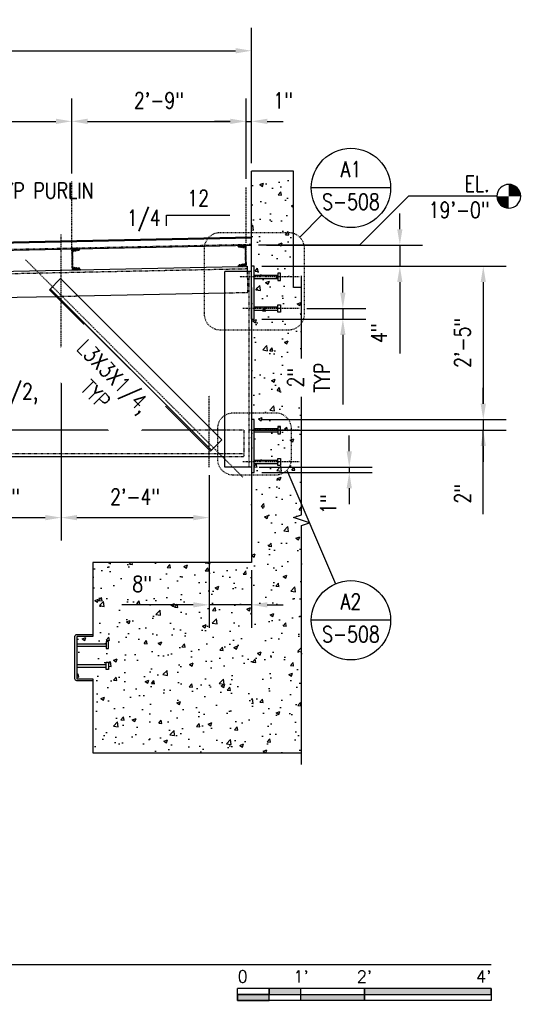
# Model space of a CAD drawing. Header units: inches. Extents: x 514 to 3028, y 69 to 495.
# Tile 5 of 25: x 995 to 1092, y 72 to 258. Entities that reach past the tile are written whole.
import ezdxf
from ezdxf import colors
from ezdxf.entities.mleader import LeaderData, LeaderLine
from ezdxf.enums import TextEntityAlignment as Align
from ezdxf.math import Vec2, Vec3

# ---------------------------------------------------------------- set-up
doc = ezdxf.new("R2010")
doc.units = ezdxf.units.IN
doc.header["$MEASUREMENT"] = 0
for name, pattern in [('014200-907 MS2 Medium Dash', [0.109898, 0.068898, -0.041]), ('Dash', [0.25, 0.125, -0.125]), ('Dash - 1_16_', [0.1875, 0.125, -0.0625]), ('Hidden 3_32_', [0.140625, 0.09375, -0.046875])]:
    doc.linetypes.add(name, pattern=pattern)
for name, color, linetype in [('A-FLOR', 192, 'Continuous'), ('A-WALL-PATT', 8, 'Continuous'), ('G-ANNO-REFR', 2, 'Continuous'), ('S-ANNO-DIMS', 1, 'Continuous'), ('S-ANNO-NOTE', 2, 'Continuous'), ('S-ANNO-SYMB', 2, 'Continuous'), ('S-ANNO-TEXT', 2, 'Continuous'), ('S-BEAM', 10, 'Continuous'), ('S-BEAM-HDLN', 1, 'Dash'), ('S-COLS', 2, 'Continuous'), ('S-DETL', 90, 'Continuous'), ('S-DETL-MEDM', 3, 'Continuous'), ('S-DETL-PATT', 8, 'Continuous'), ('S-DETL-THIN', 1, 'Continuous')]:
    doc.layers.add(name, color=color, linetype=linetype)
doc.layers.add('A-FLOR-OVHD', color=9, linetype='014200-907 MS2 Medium Dash', true_color=0x808080)
doc.styles.add('AEC_COMN_TITLE', font='romans.shx', dxfattribs={"width": 0.8, "height": 0.1875})
doc.styles.add('Annotative', font='romans.shx', dxfattribs={"width": 0.8, "height": 0.125})
doc.styles.add('Arial', font='romans.shx', dxfattribs={"width": 0.8})
doc.styles.add('ROMANS', font='romans.shx', dxfattribs={"width": 0.8})
doc.styles.add('TITLES', font='swiss.ttf', dxfattribs={"width": 0.8, "height": 0.25})
doc.dimstyles.new('Annotative', dxfattribs={"dimscale": 0, "dimtxt": 0.125, "dimasz": 0.125, "dimexe": 0.18, "dimexo": 0.0625, "dimgap": 0.09, "dimtad": 1, "dimdec": 3, "dimzin": 3, "dimdsep": 46, "dimlunit": 4, "dimtxsty": 'Annotative', "dimcen": 0.09, "dimclrt": 2, "dimazin": 2, "dimtfac": 1, "dimtdec": 3, "dimtmove": 0, "dimatfit": 0, "dimfxl": 1, "dimtfill": 1, "dimfrac": 2, "dimtolj": 1, "dimtzin": 0, "dimarcsym": 0})
pattern_1 = [(50, (205.634, -12.324), (7.1726, -0.62752), [0.75, -8.25]), (355, (205.634, -12.324), (-1.387513, 7.52192), [0.6, -6.6]), (100.4514, (206.2315, -12.376), (5.78509, 6.8944), [0.6374, -7.01142]), (46.1842, (205.634, -10.324), (10.67241, -1.65519), [1.125, -12.375]), (96.6356, (206.523, -10.462), (9.34662, 9.74119), [0.9561, -10.51714]), (351.1842, (205.634, -10.324), (9.34662, 9.74119), [0.9, -9.9]), (21, (206.634, -10.824), (5.96907, -4.02619), [0.75, -8.25]), (326, (206.634, -10.824), (2.433153, 7.2515), [0.6, -6.6]), (71.4514, (207.131, -11.1595), (8.402224, 3.22531), [0.6374, -7.01142]), (37.5, (205.6338, -12.324), (0.1215986, 3.3289385), [0, -6.52, 0, -6.7, 0, -6.625]), (7.5, (205.6338, -12.324), (2.630695, 3.944117), [0, -3.82, 0, -6.37, 0, -2.525]), (327.5, (203.4038, -12.324), (5.338224, -0.225549), [0, -2.5, 0, -7.8, 0, -10.35]), (317.5, (202.404, -12.324), (5.831862, 1.00105), [0, -3.25, 0, -5.18, 0, -7.35])]
pattern_2 = [(45, (0, 0), (-0.176776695, 0.176776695), []), (45, (0, 0.125), (-0.176776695, 0.176776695), [])]

# ---------------------------------------------------------------- blocks, each defined once
blk = doc.blocks.new('051200_Column-L-Angle - L5X5X1_2-1698497-CANOPY SECTION 3')
at = {"layer": 'S-COLS'}
for p, q in [((828.21, 186), (828.21, 223)), ((833.21, 223), (828.21, 223)), ((833.21, 186), (828.21, 186))]:
    blk.add_line(p, q, dxfattribs=at)
at = {"layer": 'S-COLS', "linetype": 'Hidden 3_32_'}
blk.add_line((832.71, 223), (832.71, 186), dxfattribs=at)
blk = doc.blocks.new('051200_StructuralFraming-C-Channel - C4X5_4-1771573-CANOPY SECTION 3')
at = {"lineweight": -3}
for p, q in [((800.77, 227.33), (799.19, 227.3)), ((799.19, 227.3), (799.27, 223.3)), ((799.39, 226.83), (800.48, 227.03)), ((799.45, 223.77), (799.39, 226.83)), ((800.55, 223.62), (799.45, 223.77)), ((799.27, 223.3), (800.85, 223.33))]:
    blk.add_line(p, q, dxfattribs=at)
for centre, start, end in [((800.48, 227.32), 271.19, 1.19), ((800.56, 223.33), 1.19, 91.19)]:
    blk.add_arc(centre, 0.296, start, end, dxfattribs=at)
blk = doc.blocks.new('051200_StructuralFraming-C-Channel - C4X5_4-1771584-CANOPY SECTION 3')
at = {"lineweight": -3}
for p, q in [((832.19, 227.98), (830.61, 227.95)), ((830.9, 227.66), (830.91, 227.66)), ((830.91, 227.66), (832.01, 227.5)), ((832.01, 227.5), (832.08, 224.45)), ((832.27, 223.98), (832.19, 227.98)), ((830.69, 223.95), (832.27, 223.98)), ((832.08, 224.45), (830.98, 224.25)), ((832.27, 223.98), (832.27, 223.98))]:
    blk.add_line(p, q, dxfattribs=at)
for centre, start, end in [((830.9, 227.95), 181.19, 271.19), ((830.99, 223.95), 91.19, 181.19)]:
    blk.add_arc(centre, 0.296, start, end, dxfattribs=at)
blk = doc.blocks.new('*D153')
at = {"layer": 'Defpoints', "color": 0, "transparency": 16777216}
for p in [(977.84, 193.68), (1002.84, 193.68), (1002.84, 164.14)]:
    blk.add_point(p, dxfattribs=at)
at = {"layer": 'S-ANNO-DIMS', "color": 0, "lineweight": -2, "transparency": 16777216}
for p, q in [((977.84, 192.18), (977.84, 159.82)), ((1002.84, 192.18), (1002.84, 159.82)), ((980.84, 164.14), (999.84, 164.14))]:
    blk.add_line(p, q, dxfattribs=at)
at = {"layer": 'S-ANNO-DIMS', "color": 0, "transparency": 16777216}
for points in [[(980.84, 164.64), (980.84, 163.64), (977.84, 164.14)], [(999.84, 164.64), (999.84, 163.64), (1002.84, 164.14)]]:
    blk.add_solid(points, dxfattribs=at)
at = {"layer": 'S-ANNO-DIMS', "color": 2, "lineweight": -3, "transparency": 16777216, "insert": (990.34, 168.08), "char_height": 3, "width": 12.3279, "attachment_point": 5, "style": 'Annotative'}
blk.add_mtext('\\A1;2\'-1"', dxfattribs=at)
blk = doc.blocks.new('*D152')
at = {"layer": 'Defpoints', "color": 0, "transparency": 16777216}
for p in [(1002.84, 193.68), (1030.84, 173.68), (1030.84, 164.14)]:
    blk.add_point(p, dxfattribs=at)
at = {"layer": 'S-ANNO-DIMS', "color": 0, "lineweight": -2, "transparency": 16777216}
for p, q in [((1002.84, 192.18), (1002.84, 159.82)), ((1030.84, 172.18), (1030.84, 159.82)), ((1005.84, 164.14), (1027.84, 164.14))]:
    blk.add_line(p, q, dxfattribs=at)
at = {"layer": 'S-ANNO-DIMS', "color": 0, "transparency": 16777216}
for points in [[(1005.84, 164.64), (1005.84, 163.64), (1002.84, 164.14)], [(1027.84, 164.64), (1027.84, 163.64), (1030.84, 164.14)]]:
    blk.add_solid(points, dxfattribs=at)
at = {"layer": 'S-ANNO-DIMS', "color": 2, "lineweight": -3, "transparency": 16777216, "insert": (1016.84, 168.08), "char_height": 3, "width": 12.3279, "attachment_point": 5, "style": 'Annotative'}
blk.add_mtext('\\A1;2\'-4"', dxfattribs=at)
blk = doc.blocks.new('*D151')
at = {"layer": 'Defpoints', "color": 0, "transparency": 16777216}
for p in [(1030.84, 173.68), (1038.84, 155.68), (1038.84, 147.65)]:
    blk.add_point(p, dxfattribs=at)
at = {"layer": 'S-ANNO-DIMS', "color": 0, "lineweight": -2, "transparency": 16777216}
for p, q in [((1030.84, 172.18), (1030.84, 143.33)), ((1038.84, 154.18), (1038.84, 143.33)), ((1027.84, 147.65), (1014.35, 147.65)), ((1038.84, 147.65), (1030.84, 147.65)), ((1041.84, 147.65), (1044.84, 147.65))]:
    blk.add_line(p, q, dxfattribs=at)
at = {"layer": 'S-ANNO-DIMS', "color": 0, "transparency": 16777216}
for points in [[(1027.84, 148.15), (1027.84, 147.15), (1030.84, 147.65)], [(1041.84, 148.15), (1041.84, 147.15), (1038.84, 147.65)]]:
    blk.add_solid(points, dxfattribs=at)
at = {"layer": 'S-ANNO-DIMS', "color": 2, "lineweight": -3, "transparency": 16777216, "insert": (1018.17, 151.6), "char_height": 3, "width": 4.6598, "attachment_point": 5, "style": 'Annotative', "bg_fill": 3, "box_fill_scale": 1.25, "bg_fill_color": 256, "bg_fill_true_color": 13158600, "bg_fill_transparency": 0}
blk.add_mtext('\\A1;8"', dxfattribs=at)
blk = doc.blocks.new('*D148')
at = {"layer": 'Defpoints', "color": 0, "transparency": 16777216}
for p in [(1004.84, 239.07), (970.84, 227.72), (1004.84, 227.72)]:
    blk.add_point(p, dxfattribs=at)
at = {"layer": 'S-ANNO-DIMS', "color": 0, "lineweight": -2, "transparency": 16777216}
for p, q in [((970.84, 229.22), (970.84, 243.39)), ((1004.84, 229.22), (1004.84, 243.39)), ((973.84, 239.07), (1001.84, 239.07))]:
    blk.add_line(p, q, dxfattribs=at)
at = {"layer": 'S-ANNO-DIMS', "color": 0, "transparency": 16777216}
for points in [[(973.84, 239.57), (973.84, 238.57), (970.84, 239.07)], [(1001.84, 239.57), (1001.84, 238.57), (1004.84, 239.07)]]:
    blk.add_solid(points, dxfattribs=at)
at = {"layer": 'S-ANNO-DIMS', "color": 2, "lineweight": -3, "transparency": 16777216, "insert": (987.84, 243.02), "char_height": 3, "width": 15.0412, "attachment_point": 5, "style": 'Annotative'}
blk.add_mtext('\\A1;2\'-10"', dxfattribs=at)
blk = doc.blocks.new('*D147')
at = {"layer": 'Defpoints', "color": 0, "transparency": 16777216}
for p in [(1037.84, 239.07), (1004.84, 227.72), (1037.84, 226.68)]:
    blk.add_point(p, dxfattribs=at)
at = {"layer": 'S-ANNO-DIMS', "color": 0, "lineweight": -2, "transparency": 16777216}
for p, q in [((1004.84, 229.22), (1004.84, 243.39)), ((1037.84, 228.18), (1037.84, 243.39)), ((1007.84, 239.07), (1034.84, 239.07))]:
    blk.add_line(p, q, dxfattribs=at)
at = {"layer": 'S-ANNO-DIMS', "color": 0, "transparency": 16777216}
for points in [[(1007.84, 239.57), (1007.84, 238.57), (1004.84, 239.07)], [(1034.84, 239.57), (1034.84, 238.57), (1037.84, 239.07)]]:
    blk.add_solid(points, dxfattribs=at)
at = {"layer": 'S-ANNO-DIMS', "color": 2, "lineweight": -3, "transparency": 16777216, "insert": (1021.34, 243.02), "char_height": 3, "width": 12.3279, "attachment_point": 5, "style": 'Annotative'}
blk.add_mtext('\\A1;2\'-9"', dxfattribs=at)
blk = doc.blocks.new('*D142')
at = {"layer": 'Defpoints', "color": 0, "transparency": 16777216}
for p in [(1039.34, 211.68), (1039.34, 182.68), (1082.72, 182.68)]:
    blk.add_point(p, dxfattribs=at)
at = {"layer": 'S-ANNO-DIMS', "color": 0, "lineweight": -2, "transparency": 16777216}
for p, q in [((1040.84, 211.68), (1087.04, 211.68)), ((1082.72, 208.68), (1082.72, 185.68)), ((1040.84, 182.68), (1087.04, 182.68))]:
    blk.add_line(p, q, dxfattribs=at)
at = {"layer": 'S-ANNO-DIMS', "color": 0, "transparency": 16777216}
for points in [[(1082.22, 208.68), (1083.22, 208.68), (1082.72, 211.68)], [(1082.22, 185.68), (1083.22, 185.68), (1082.72, 182.68)]]:
    blk.add_solid(points, dxfattribs=at)
at = {"layer": 'S-ANNO-DIMS', "color": 2, "lineweight": -3, "transparency": 16777216, "insert": (1078.78, 197.18), "char_height": 3, "width": 12.3279, "attachment_point": 5, "rotation": 90, "style": 'Annotative'}
blk.add_mtext('\\A1;2\'-5"', dxfattribs=at)
blk = doc.blocks.new('*D141')
at = {"layer": 'Defpoints', "color": 0, "transparency": 16777216}
for p in [(1038.84, 252.42), (1038.84, 229.68), (930.84, 214.93)]:
    blk.add_point(p, dxfattribs=at)
at = {"layer": 'S-ANNO-DIMS', "color": 0, "lineweight": -2, "transparency": 16777216}
for p, q in [((930.84, 216.43), (930.84, 256.74)), ((1038.84, 231.18), (1038.84, 256.74)), ((933.84, 252.42), (1035.84, 252.42))]:
    blk.add_line(p, q, dxfattribs=at)
at = {"layer": 'S-ANNO-DIMS', "color": 0, "transparency": 16777216}
for points in [[(933.84, 252.92), (933.84, 251.92), (930.84, 252.42)], [(1035.84, 252.92), (1035.84, 251.92), (1038.84, 252.42)]]:
    blk.add_solid(points, dxfattribs=at)
at = {"layer": 'S-ANNO-DIMS', "color": 2, "lineweight": -3, "transparency": 16777216, "insert": (984.84, 256.37), "char_height": 3, "width": 12.3279, "attachment_point": 5, "style": 'Annotative'}
blk.add_mtext('\\A1;9\'-0"', dxfattribs=at)
blk = doc.blocks.new('*D170')
at = {"layer": 'Defpoints', "color": 0, "transparency": 16777216}
for p in [(1040.18, 215.66), (1066.93, 215.66), (1039.34, 211.68)]:
    blk.add_point(p, dxfattribs=at)
at = {"layer": 'S-ANNO-DIMS', "color": 0, "lineweight": -2, "transparency": 16777216}
for p, q in [((1066.93, 218.66), (1066.93, 221.66)), ((1041.68, 215.66), (1071.25, 215.66)), ((1066.93, 215.66), (1066.93, 211.68)), ((1040.84, 211.68), (1071.25, 211.68)), ((1066.93, 208.68), (1066.93, 195.19))]:
    blk.add_line(p, q, dxfattribs=at)
at = {"layer": 'S-ANNO-DIMS', "color": 0, "transparency": 16777216}
for points in [[(1066.43, 218.66), (1067.43, 218.66), (1066.93, 215.66)], [(1066.43, 208.68), (1067.43, 208.68), (1066.93, 211.68)]]:
    blk.add_solid(points, dxfattribs=at)
at = {"layer": 'S-ANNO-DIMS', "color": 2, "lineweight": -3, "transparency": 16777216, "insert": (1062.98, 199), "char_height": 3, "attachment_point": 5, "rotation": 90, "style": 'Annotative', "bg_fill": 3, "box_fill_scale": 1.25, "bg_fill_color": 256, "bg_fill_true_color": 13158600, "bg_fill_transparency": 0}
blk.add_mtext('\\A1;4"', dxfattribs=at)
blk = doc.blocks.new('*D176')
at = {"layer": 'Defpoints', "color": 0, "transparency": 16777216}
for p in [(1038.84, 239.07), (1038.84, 229.68), (1037.84, 226.68)]:
    blk.add_point(p, dxfattribs=at)
at = {"layer": 'S-ANNO-DIMS', "color": 0, "lineweight": -2, "transparency": 16777216}
for p, q in [((1037.84, 228.18), (1037.84, 243.39)), ((1038.84, 231.18), (1038.84, 243.39)), ((1034.84, 239.07), (1031.84, 239.07)), ((1037.84, 239.07), (1038.84, 239.07)), ((1041.84, 239.07), (1044.84, 239.07))]:
    blk.add_line(p, q, dxfattribs=at)
at = {"layer": 'S-ANNO-DIMS', "color": 0, "transparency": 16777216}
for points in [[(1034.84, 239.57), (1034.84, 238.57), (1037.84, 239.07)], [(1041.84, 239.57), (1041.84, 238.57), (1038.84, 239.07)]]:
    blk.add_solid(points, dxfattribs=at)
at = {"layer": 'S-ANNO-DIMS', "color": 2, "lineweight": -3, "transparency": 16777216, "insert": (1044.84, 243.02), "char_height": 3, "attachment_point": 5, "style": 'Annotative'}
blk.add_mtext('\\A1;1"', dxfattribs=at)
blk = doc.blocks.new('Detail Callout AEC')
at = {"color": 0, "linetype": 'ByBlock', "lineweight": -3, "transparency": 16777216}
blk.add_line((0.25, 0), (-0.25, 0), dxfattribs=at)
blk.add_circle((0, 0), 0.25, dxfattribs=at)
at = {"color": 0, "linetype": 'ByBlock', "lineweight": -3, "transparency": 16777216, "style": 'AEC_COMN_TITLE'}
for tag, p in [('VIEWNUMBER', (0, 0.0508)), ('SHEETNUMBER', (0, -0.1263))]:
    blk.add_attdef(tag, text='', height=0.0938, dxfattribs=at).set_placement(p, align=Align.CENTER)
blk = doc.blocks.new('*U156')
for points in [[(-1.75, -0.2344), (-1.5, -0.2344), (-1.5, -0.1875), (-1.75, -0.1875)], [(-1, -0.2344), (0, -0.2344), (0, -0.1875), (-1, -0.1875)], [(-2, -0.2812), (-1.75, -0.2812), (-1.75, -0.2344), (-2, -0.2344)], [(-1.5, -0.2344), (-1, -0.2344), (-1, -0.2812), (-1.5, -0.2812)]]:
    blk.add_hatch(color=256).paths.add_polyline_path(points)
for p, q in [((0, -0.1875), (-2, -0.1875)), ((-2, -0.2812), (-2, -0.1875)), ((-1.75, -0.2812), (-1.75, -0.1875)), ((-1.5, -0.2812), (-1.5, -0.1875)), ((-1, -0.2812), (-1, -0.1885)), ((0, -0.1875), (0, -0.2812)), ((-2, -0.2344), (0, -0.2344)), ((0, -0.2812), (-2, -0.2812))]:
    blk.add_line(p, q)
at = {"flags": 128}
for points in [[(-1.75, -0.2344), (-1.5, -0.2344), (-1.5, -0.1875), (-1.75, -0.1875), (-1.75, -0.2344)], [(-1, -0.2344), (0, -0.2344), (0, -0.1875), (-1, -0.1875), (-1, -0.2344)], [(-2, -0.2812), (-1.75, -0.2812), (-1.75, -0.2344), (-2, -0.2344), (-2, -0.2812)], [(-1.5, -0.2344), (-1, -0.2344), (-1, -0.2812), (-1.5, -0.2812), (-1.5, -0.2344)]]:
    blk.add_lwpolyline(points, close=True, dxfattribs=at)
at = {"style": 'Arial'}
blk.add_text('0', height=0.0937, dxfattribs=at).set_placement((-2, -0.0937), align=Align.MIDDLE_LEFT)
for s, p in [("1'", (-1.5, -0.0937)), ("2'", (-1, -0.0937))]:
    blk.add_text(s, height=0.09375, dxfattribs=at).set_placement(p, align=Align.MIDDLE_CENTER)
blk.add_text("4'", height=0.09375, dxfattribs=at).set_placement((0, -0.0937), align=Align.MIDDLE_RIGHT)
blk = doc.blocks.new('*D185')
at = {"layer": 'Defpoints', "color": 0, "transparency": 16777216}
for p in [(1039.34, 182.68), (1037.43, 180.66), (1082.72, 180.66)]:
    blk.add_point(p, dxfattribs=at)
at = {"layer": 'S-ANNO-DIMS', "color": 0, "lineweight": -2, "transparency": 16777216}
for p, q in [((1082.72, 185.68), (1082.72, 188.68)), ((1040.84, 182.68), (1087.04, 182.68)), ((1082.72, 182.68), (1082.72, 180.66)), ((1082.72, 182.68), (1082.72, 180.66)), ((1038.93, 180.66), (1087.04, 180.66)), ((1082.72, 164.82), (1082.72, 180.66)), ((1082.72, 177.66), (1082.72, 174.66))]:
    blk.add_line(p, q, dxfattribs=at)
at = {"layer": 'S-ANNO-DIMS', "color": 0, "transparency": 16777216}
for points in [[(1082.22, 185.68), (1083.22, 185.68), (1082.72, 182.68)], [(1082.22, 177.66), (1083.22, 177.66), (1082.72, 180.66)]]:
    blk.add_solid(points, dxfattribs=at)
at = {"layer": 'S-ANNO-DIMS', "color": 2, "transparency": 16777216, "insert": (1078.78, 168.64), "char_height": 3, "attachment_point": 5, "rotation": 90, "style": 'Annotative'}
blk.add_mtext('\\A1;2"', dxfattribs=at)
blk = doc.blocks.new('*D186')
at = {"layer": 'Defpoints', "color": 0, "transparency": 16777216}
for p in [(1038.84, 173.68), (1039.34, 172.68), (1057.36, 172.68)]:
    blk.add_point(p, dxfattribs=at)
at = {"layer": 'S-ANNO-DIMS', "color": 0, "lineweight": -2, "transparency": 16777216}
for p, q in [((1057.36, 176.68), (1057.36, 179.68)), ((1040.34, 173.68), (1061.68, 173.68)), ((1057.36, 173.68), (1057.36, 172.68)), ((1040.84, 172.68), (1061.68, 172.68)), ((1057.36, 169.68), (1057.36, 166.68))]:
    blk.add_line(p, q, dxfattribs=at)
at = {"layer": 'S-ANNO-DIMS', "color": 0, "transparency": 16777216}
for points in [[(1056.86, 176.68), (1057.86, 176.68), (1057.36, 173.68)], [(1056.86, 169.68), (1057.86, 169.68), (1057.36, 172.68)]]:
    blk.add_solid(points, dxfattribs=at)
at = {"layer": 'S-ANNO-DIMS', "color": 2, "transparency": 16777216, "insert": (1053.41, 166.68), "char_height": 3, "attachment_point": 5, "rotation": 90, "style": 'Annotative', "bg_fill": 3, "box_fill_scale": 1.25, "bg_fill_color": 256, "bg_fill_true_color": 13158600, "bg_fill_transparency": 0}
blk.add_mtext('\\A1;1"', dxfattribs=at)
blk = doc.blocks.new('Level Circle AEC')
at = {"layer": 'S-ANNO-SYMB', "lineweight": -3}
h = blk.add_hatch(color=256, dxfattribs=at)
edge = h.paths.add_edge_path()
edge.add_line((373.71, 0), (367.71, 0))
edge.add_arc((373.71, 0), 6, 90, 180, ccw=False)
edge.add_line((373.71, 6), (373.71, 0))
h = blk.add_hatch(color=256, dxfattribs=at)
edge = h.paths.add_edge_path()
edge.add_line((373.71, -6), (373.71, 0))
edge.add_line((373.71, 0), (379.71, 0))
edge.add_arc((373.71, 0), 6, 270, 360, ccw=False)
blk.add_circle((373.71, 0), 6, dxfattribs=at)
blk = doc.blocks.new('*U160')
at = {"linetype": 'Continuous', "lineweight": -3}
blk.add_line((1.125, 0.625), (8.1286, 0.625), dxfattribs=at)
at = {"lineweight": -3}
blk.add_circle((0.8125, 0.625), 0.3125, dxfattribs=at)
at = {"lineweight": -3, "style": 'Arial'}
blk.add_attdef('DRAWING_AREA_TITLE', text='', height=0.1875, dxfattribs=at).set_placement((1.3743, 0.6339), align=Align.BOTTOM_LEFT)
blk.add_attdef('X#', text='', height=0.1875, dxfattribs=at).set_placement((0.8125, 0.625), align=Align.MIDDLE_CENTER)
blk.add_attdef('SCALE:', text='', height=0.0938, dxfattribs=at).set_placement((1.3743, 0.5606), align=Align.TOP_LEFT)
blk = doc.blocks.new('*D195')
at = {"layer": 'Defpoints', "color": 0, "transparency": 16777216}
for p in [(1047.85, 203.68), (1039.34, 201.68), (1056.15, 201.68)]:
    blk.add_point(p, dxfattribs=at)
at = {"layer": 'S-ANNO-DIMS', "color": 0, "lineweight": -2, "transparency": 16777216}
for p, q in [((1056.15, 206.68), (1056.15, 209.68)), ((1049.35, 203.68), (1060.47, 203.68)), ((1056.15, 203.68), (1056.15, 201.68)), ((1040.84, 201.68), (1060.47, 201.68)), ((1056.15, 198.68), (1056.15, 185.53))]:
    blk.add_line(p, q, dxfattribs=at)
at = {"layer": 'S-ANNO-DIMS', "color": 0, "transparency": 16777216}
for points in [[(1055.65, 206.68), (1056.65, 206.68), (1056.15, 203.68)], [(1055.65, 198.68), (1056.65, 198.68), (1056.15, 201.68)]]:
    blk.add_solid(points, dxfattribs=at)
at = {"layer": 'S-ANNO-DIMS', "color": 2, "transparency": 16777216, "insert": (1049.7, 190.6), "char_height": 3, "attachment_point": 5, "rotation": 90, "style": 'Annotative', "bg_fill": 3, "box_fill_scale": 1.25, "bg_fill_color": 256, "bg_fill_true_color": 13158600, "bg_fill_transparency": 0}
blk.add_mtext('\\A1;2"\\PTYP', dxfattribs=at)

msp = doc.modelspace()

# ---------------------------------------------------------------- hatches: boundary and pattern name
at = {"layer": 'A-WALL-PATT', "lineweight": -3}
h = msp.add_hatch(dxfattribs=at)
h.set_pattern_fill('AR-CONC', color=8, style=0)
h.set_pattern_definition(pattern_1)
h.paths.add_polyline_path([(1038.8397, 207.676), (1046.8397, 207.676), (1046.8397, 229.676), (1038.8397, 229.676)])
h = msp.add_hatch(dxfattribs=at)
h.set_pattern_fill('AR-CONC', color=8, style=0)
h.set_pattern_definition(pattern_1)
h.paths.add_polyline_path([(1048.3174, 155.676), (1048.3174, 207.676), (1038.8397, 207.676), (1038.8397, 155.676)])
h = msp.add_hatch(dxfattribs=at)
h.set_pattern_fill('AR-CONC', color=8, style=0)
h.set_pattern_definition([(50, (0, 0), (7.172602, -0.62752), [0.75, -8.25]), (355, (0, 0), (-1.387513, 7.52192), [0.6, -6.6]), (100.45144, (0.598, -0.052), (5.78509, 6.8944), [0.6374, -7.01142]), (46.1842, (0, 2), (10.67241, -1.65519), [1.125, -12.375]), (96.6356, (0.889, 1.862), (9.34662, 9.74119), [0.9561, -10.51714]), (351.1842, (0, 2), (9.34662, 9.74119), [0.9, -9.9]), (21, (1, 1.5), (5.96907, -4.02619), [0.75, -8.25]), (326, (1, 1.5), (2.433153, 7.2515), [0.6, -6.6]), (71.45144, (1.4974, 1.1645), (8.402224, 3.22531), [0.6374, -7.01142]), (37.5, (0, 0), (0.1215986, 3.3289385), [0, -6.52, 0, -6.7, 0, -6.625]), (7.5, (0, 0), (2.630695, 3.944117), [0, -3.82, 0, -6.37, 0, -2.525]), (327.5, (-2.23, 0), (5.3382244, -0.225549), [0, -2.5, 0, -7.8, 0, -10.35]), (317.5, (-3.23, 0), (5.831862, 1.00105), [0, -3.25, 0, -5.18, 0, -7.35])])
h.paths.add_polyline_path([(1038.8397, 155.676), (1008.8397, 155.676), (1008.8397, 141.676), (1005.8397, 141.676), (1005.8397, 140.301), (1011.3515, 140.301), (1011.3515, 140.7262), (1011.824, 140.7262), (1011.824, 139.3876), (1011.3515, 139.3876), (1011.3515, 139.8557), (1005.8397, 139.8557), (1005.8397, 136.3684), (1011.3515, 136.3684), (1011.3515, 136.7853), (1011.824, 136.7853), (1011.824, 135.4467), (1011.3515, 135.4467), (1011.3515, 135.8635), (1005.8397, 135.8635), (1005.8397, 133.676), (1008.8397, 133.676), (1008.8397, 133.301), (1008.8397, 119.676), (1038.8397, 119.676)])
h = msp.add_hatch(dxfattribs=at)
h.set_pattern_fill('AR-CONC', color=8, style=0)
h.set_pattern_definition(pattern_1)
h.paths.add_polyline_path([(1038.8397, 119.676), (1048.3174, 119.676), (1048.3174, 155.676), (1038.8397, 155.676)])
at = {"layer": 'S-DETL-PATT'}
h = msp.add_hatch(dxfattribs=at)
h.set_pattern_fill('STEEL', color=256, scale=2)
h.set_pattern_definition(pattern_2)
h.paths.add_polyline_path([(1006.115, 214.7042, 0.40988494), (1006.4049, 215.0019), (1004.8252, 214.9691), (1004.9082, 210.9744), (1006.4879, 211.0072, 0.41421356), (1006.1858, 211.297), (1005.0824, 211.4483), (1005.0189, 214.5072)])
h = msp.add_hatch(dxfattribs=at)
h.set_pattern_fill('STEEL', color=256, scale=2)
h.set_pattern_definition(pattern_2)
h.paths.add_polyline_path([(1037.8216, 215.6545), (1036.2419, 215.6217, 0.41388153), (1036.544, 215.3323), (1037.6474, 215.1809), (1037.7109, 212.122), (1036.6147, 211.925, 0.41226082), (1036.3249, 211.6249), (1037.9046, 211.6577)])

# ---------------------------------------------------------------- linework, layer by layer
at = {"layer": 'A-FLOR', "lineweight": -3}
for p, q in [((1038.8397, 217.176), (930.8397, 214.9326)), ((930.8397, 213.4323), (1038.8397, 215.6757))]:
    msp.add_line(p, q, dxfattribs=at)
at = {"layer": 'A-FLOR-OVHD', "lineweight": -3}
msp.add_line((930.8397, 213.5823), (1038.8397, 215.8257), dxfattribs=at)
at = {"layer": 'S-ANNO-SYMB'}
msp.add_line((1022.7767, 221.3258), (1034.7767, 221.3258), dxfattribs=at)
at = {"layer": 'S-ANNO-SYMB', "lineweight": -3}
msp.add_line((1047.9947, 217.1542), (1052.1777, 221.3875), dxfattribs=at)
at = {"layer": 'S-ANNO-SYMB'}
msp.add_lwpolyline([(1022.7767, 219.3258), (1022.7767, 221.3258)], dxfattribs=at)
at = {"layer": 'S-ANNO-SYMB', "linetype": 'Dash', "lineweight": -3}
msp.add_lwpolyline([(1048.886, 202.6564), (1048.886, 215.0203, 0.41421356), (1045.886, 218.0203), (1032.9209, 218.0203, 0.41421356), (1029.9209, 215.0203), (1029.9209, 202.6564, 0.41421356), (1032.9209, 199.6564), (1045.886, 199.6564, 0.41421356)], format="xyb", close=True, dxfattribs=at)
at = {"layer": 'S-BEAM', "lineweight": -3}
for p, q in [((1046.8397, 229.676), (1038.8397, 229.676)), ((1038.8397, 201.6771), (1038.8397, 229.676)), ((1046.8397, 207.676), (1046.8397, 229.676)), ((1038.8397, 207.676), (1038.8397, 155.676)), ((1048.3174, 207.676), (1046.8397, 207.676)), ((1038.8397, 155.676), (1008.8397, 155.676)), ((1008.8397, 155.676), (1008.8397, 141.676)), ((1008.8397, 141.676), (1005.8397, 141.676)), ((1005.8397, 141.676), (1005.8397, 133.676)), ((1005.8397, 133.676), (1008.8397, 133.676)), ((1008.8397, 133.676), (1008.8397, 119.676)), ((1008.8397, 119.676), (1048.3174, 119.676))]:
    msp.add_line(p, q, dxfattribs=at)
at = {"layer": 'S-BEAM', "linetype": 'Hidden 3_32_'}
for p, q in [((1038.0384, 211.1604), (942.6032, 209.178)), ((1038.0485, 210.674), (1038.1319, 206.6613)), ((1038.1319, 206.6613), (1033.8417, 206.5722)), ((1006.0778, 205.9955), (1001.9215, 205.9092)), ((1031.3973, 180.676), (1027.1547, 180.676)), ((1037.4313, 180.676), (1033.8417, 180.676)), ((1037.4313, 180.676), (1037.4313, 175.676)), ((1033.8397, 176.176), (945.8397, 176.176)), ((1037.4313, 176.176), (1033.8417, 176.176)), ((1033.8417, 175.676), (1037.4313, 175.676))]:
    msp.add_line(p, q, dxfattribs=at)
at = {"layer": 'S-BEAM'}
for p, q in [((972.4952, 210.299), (1036.3236, 211.6249)), ((1037.9065, 211.6577), (1038.028, 211.6603)), ((1038.028, 211.6603), (1038.0485, 210.676)), ((1000.6213, 207.2121), (1002.7427, 209.3334)), ((1033.251, 178.8251), (1002.7427, 209.3334)), ((1000.6213, 207.2121), (1031.1297, 176.7038)), ((1000.7981, 207.3889), (1031.3065, 176.8805)), ((1001.9215, 205.9092), (977.2454, 205.3966)), ((1033.8397, 206.5722), (1006.0832, 205.9956)), ((1027.1547, 180.676), (952.5248, 180.676)), ((1033.8397, 180.676), (1031.4029, 180.676)), ((1033.251, 178.8251), (1031.1297, 176.7038)), ((945.8397, 175.676), (1033.8397, 175.676))]:
    msp.add_line(p, q, dxfattribs=at)
at = {"layer": 'S-BEAM-HDLN'}
for p, q in [((1036.3288, 211.625), (1037.9026, 211.6577)), ((1038.1319, 206.6613), (1038.1315, 206.6784)), ((1037.4313, 180.659), (1037.4313, 180.676))]:
    msp.add_line(p, q, dxfattribs=at)
at = {"layer": 'S-DETL', "linetype": 'Dash - 1_16_', "lineweight": -3}
for p, q in [((1004.8397, 214.9735), (1004.8397, 227.7235)), ((1037.8397, 216.1138), (1037.8397, 226.676)), ((1002.8397, 193.676), (1002.8397, 217.676)), ((1037.8215, 215.6567), (1038.1841, 215.6567)), ((1037.2396, 171.7762), (996.0506, 212.9651)), ((1047.8515, 209.6771), (1036.6015, 209.6771)), ((1047.8515, 203.6771), (1037.2396, 203.6771)), ((1030.8397, 173.676), (1030.8397, 187.176)), ((1047.8515, 180.676), (1038.3397, 180.676)), ((1047.8515, 174.676), (1037.2396, 174.676))]:
    msp.add_line(p, q, dxfattribs=at)
at = {"layer": 'S-DETL-MEDM', "lineweight": -3}
for p, q in [((1039.3397, 211.6771), (1038.8397, 211.6771)), ((1039.3397, 201.6771), (1039.3397, 211.6771)), ((1039.3397, 209.9921), (1043.8515, 209.9921)), ((1039.3397, 209.3622), (1043.8515, 209.3622)), ((1044.324, 210.3464), (1043.8515, 210.3464)), ((1043.8515, 210.3464), (1043.8515, 209.0078)), ((1043.8515, 209.0078), (1044.324, 209.0078)), ((1044.324, 209.0078), (1044.324, 210.3464)), ((1039.3397, 203.9921), (1043.8515, 203.9921)), ((1039.3397, 203.3622), (1043.8515, 203.3622)), ((1043.8515, 203.0078), (1043.8515, 204.3464)), ((1043.8515, 204.3464), (1044.324, 204.3464)), ((1044.324, 203.0078), (1043.8515, 203.0078)), ((1044.324, 204.3464), (1044.324, 203.0078)), ((1038.8397, 201.6771), (1039.3397, 201.6771)), ((1039.3397, 182.676), (1038.8397, 182.676)), ((1039.3397, 172.676), (1039.3397, 182.676)), ((1039.3397, 180.991), (1043.8515, 180.991)), ((1044.324, 181.3453), (1043.8515, 181.3453)), ((1043.8515, 181.3453), (1043.8515, 180.0067)), ((1044.324, 180.0067), (1044.324, 181.3453)), ((1039.3397, 180.361), (1043.8515, 180.361)), ((1043.8515, 180.0067), (1044.324, 180.0067)), ((1043.8515, 174.0067), (1043.8515, 175.3453)), ((1043.8515, 175.3453), (1044.324, 175.3453)), ((1044.324, 175.3453), (1044.324, 174.0067)), ((1039.3397, 174.991), (1043.8515, 174.991)), ((1039.3397, 174.361), (1043.8515, 174.361)), ((1044.324, 174.0067), (1043.8515, 174.0067)), ((1038.8397, 172.676), (1039.3397, 172.676)), ((1005.8397, 140.301), (1011.3515, 140.301)), ((1005.8397, 139.8557), (1011.3515, 139.8557)), ((1005.8397, 136.3684), (1011.3515, 136.3684)), ((1005.8397, 135.8635), (1011.3515, 135.8635))]:
    msp.add_line(p, q, dxfattribs=at)
msp.add_lwpolyline([(1008.8397, 133.301), (1005.8397, 133.301, -0.41421356), (1005.4647, 133.676), (1005.4647, 141.676, -0.41421356), (1005.8397, 142.051), (1008.8397, 142.051), (1008.8397, 141.676), (1005.8397, 141.676), (1005.8397, 133.676), (1008.8397, 133.676)], format="xyb", close=True, dxfattribs=at)
for points in [[(1011.3515, 140.7262), (1011.3515, 139.3876), (1011.824, 139.3876), (1011.824, 140.7262)], [(1011.3515, 135.4467), (1011.3515, 136.7853), (1011.824, 136.7853), (1011.824, 135.4467)]]:
    msp.add_lwpolyline(points, close=True, dxfattribs=at)
at = {"layer": 'S-DETL-THIN', "lineweight": -3}
msp.add_line((930.8397, 214.7825), (1038.8397, 217.026), dxfattribs=at)

# ---------------------------------------------------------------- block references
at = {"layer": 'G-ANNO-REFR', "lineweight": -3}
ref = msp.add_blockref('Detail Callout AEC', (1057.6811, 144.7277), dxfattribs=dict(at, xscale=30, yscale=30, zscale=30))
ref.add_attrib('VIEWNUMBER', 'A2', dxfattribs={"layer": 'S-ANNO-TEXT', "color": 1, "transparency": 16777216, "height": 3.00001, "style": 'ROMANS', "width": 0.8}).set_placement((1057.6811, 145.8527), align=Align.BOTTOM_CENTER)
ref.add_attrib('SHEETNUMBER', 'S-508', dxfattribs={"layer": 'S-ANNO-TEXT', "color": 1, "transparency": 16777216, "height": 3.00001, "style": 'ROMANS', "width": 0.8}).set_placement((1057.6811, 140.6002), align=Align.CENTER)
at = {"layer": 'S-ANNO-SYMB', "lineweight": -3}
for name, p, xscale, yscale, zscale in [('Level Circle AEC', (1227.6859, 224.8972), -0.375, 0.375, 0.375), ('*U156', (1084.2228, 79.6148), 24.00000000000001, 24.00000000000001, 24.00000000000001)]:
    msp.add_blockref(name, p, dxfattribs=dict(at, xscale=xscale, yscale=yscale, zscale=zscale))
ref = msp.add_blockref('*U160', (889.1354, 64.6148), dxfattribs=dict(at, xscale=24.00000000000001, yscale=24.00000000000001, zscale=24.00000000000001))
ref.add_attrib('SCALE:', 'SCALE: 1/2" = 1\'-0"', dxfattribs={"layer": '0', "lineweight": -3, "height": 3, "style": 'Annotative', "width": 0.796875}).set_placement((922.1185, 78.0688), align=Align.TOP_LEFT)
ref.add_attrib('DRAWING_AREA_TITLE', 'CANOPY SECTION', dxfattribs={"layer": '0', "lineweight": -3, "height": 6, "style": 'TITLES', "width": 0.796875}).set_placement((922.1185, 79.8285), align=Align.BOTTOM_LEFT)
ref.add_attrib('X#', 'A3', dxfattribs={"layer": '0', "lineweight": -3, "height": 6, "style": 'TITLES', "width": 0.796875}).set_placement((908.6354, 79.6148), align=Align.MIDDLE_CENTER)
at = {"layer": 'S-BEAM-HDLN', "lineweight": -3}
for name in ['051200_StructuralFraming-C-Channel - C4X5_4-1771573-CANOPY SECTION 3', '051200_StructuralFraming-C-Channel - C4X5_4-1771584-CANOPY SECTION 3']:
    msp.add_blockref(name, (205.6338, -12.324), dxfattribs=at)
at = {"layer": 'S-COLS', "lineweight": -3}
msp.add_blockref('051200_Column-L-Angle - L5X5X1_2-1698497-CANOPY SECTION 3', (205.6338, -12.324), dxfattribs=at)

# ---------------------------------------------------------------- texts
at = {"layer": 'S-ANNO-NOTE', "lineweight": -3, "insert": (1083.9054, 228.7415), "char_height": 3, "width": 12.548031, "attachment_point": 3, "line_spacing_factor": 0.981704, "style": 'Annotative'}
msp.add_mtext('\\pxt3.2,6.4,9.6,12.8,16,19.2,22.4,25.6,28.8,32,35.2,38.4,41.6,44.8,48,51.2,54.4,57.6,60.8,64,67.2,70.4,73.6,76.8,80,83.2,86.4,89.6,92.8,96,99.2,102.4;EL.\\P19\'-0"', dxfattribs=at)
at = {"layer": 'S-ANNO-SYMB', "lineweight": -3, "char_height": 3, "width": 6.529184, "attachment_point": 5, "line_spacing_factor": 0.983083, "style": 'Annotative'}
for s, insert in [('12', (1028.7767, 224.5501)), ('1/4', (1018.4719, 220.3258))]:
    msp.add_mtext(s, dxfattribs=dict(at, insert=insert))

# ---------------------------------------------------------------- dimensions: what is measured, and where the dimension line sits
at = {"layer": 'S-ANNO-DIMS', "lineweight": -3}
for base, p1, picture, middle in [((1038.8397, 252.4196), (930.8397, 214.9326), '*D141', (984.8397, 252.4196)), ((1038.8397, 239.0698), (1037.8397, 226.676), '*D176', (1044.8397, 239.0698))]:
    dim = msp.add_linear_dim(base=base, p1=p1, p2=(1038.8397, 229.676), dimstyle='Annotative', override={"dimpost": '\\X', "dimtfill": 0}, dxfattribs=at)
    dim.commit()
    dim.dimension.update_dxf_attribs({"geometry": picture, "text_midpoint": middle, "dimtype": 160})
for base, p1, p2, picture, middle in [((1004.8397, 239.0698), (970.8397, 227.7235), (1004.8397, 227.7235), '*D148', (987.8397, 243.0155)), ((1037.8397, 239.0698), (1004.8397, 227.7235), (1037.8397, 226.676), '*D147', (1021.3397, 243.0155)), ((1002.8397, 164.1354), (977.8397, 193.676), (1002.8397, 193.676), '*D153', (990.3397, 168.0811)), ((1030.8397, 164.1354), (1002.8397, 193.676), (1030.8397, 173.676), '*D152', (1016.8397, 168.0811))]:
    dim = msp.add_linear_dim(base=base, p1=p1, p2=p2, dimstyle='Annotative', override={"dimpost": '\\X', "dimtfill": 0}, dxfattribs=at)
    dim.commit()
    dim.dimension.update_dxf_attribs({"geometry": picture, "text_midpoint": middle})
dim = msp.add_linear_dim(base=(1082.7209, 182.676), p1=(1039.3397, 211.6771), p2=(1039.3397, 182.676), angle=90, dimstyle='Annotative', override={"dimpost": '\\X', "dimtfill": 0}, dxfattribs=at)
dim.commit()
dim.dimension.update_dxf_attribs({"geometry": '*D142', "text_midpoint": (1078.7751, 197.1766)})

# ---------------------------------------------------------------- leaders
at = {"layer": 'S-ANNO-NOTE', "lineweight": -3}
ml = msp.add_multileader_mtext('Standard', dxfattribs=at)
ml.set_content('C4x5.4 TYP PURLIN', color=256, style='Annotative')
ml.set_leader_properties(color=1, linetype='ByLayer', lineweight=-1)
ml.build(insert=Vec2(0, 0))
ml.multileader.update_dxf_attribs({"text_right_attachment_type": 3, "dogleg_length": 0.125, "arrow_head_size": 3, "scale": 24})
ctx = ml.context
ctx.base_point, ctx.scale, ctx.char_height, ctx.arrow_head_size, ctx.landing_gap_size, ctx.plane_origin = Vec3(975.3639, 225.9595), 24, 3, 3, 2.16, Vec3(971.6223, 214.2817)
ctx.right_attachment = 3
notes = []
notes.append((ctx, [(1, (1, 1, 0), (972.3639, 225.9595), (1, 0), 3, [(0, [(971.6223, 214.2817)], 0, [])])]))
ctx.mtext.insert, ctx.mtext.width, ctx.mtext.flow_direction = Vec3(977.5239, 227.4595), 22.729535, 5
for ctx, leaders in notes:
    for number, flags, end, landing, length, lines in leaders:
        leader = LeaderData()
        leader.index, (leader.has_last_leader_line, leader.has_dogleg_vector, leader.attachment_direction) = number, flags
        leader.last_leader_point, leader.dogleg_vector, leader.dogleg_length = Vec3(end), Vec3(landing), length
        for number, points, colour, breaks in lines:
            line = LeaderLine()
            line.index, line.vertices, line.color, line.breaks = number, Vec3.list(points), colors.encode_raw_color(colour), breaks
            leader.lines.append(line)
        ctx.leaders.append(leader)

# ---------------------------------------------------------------- next in the draw order: texts
at = {"layer": 'S-ANNO-NOTE', "lineweight": -3, "insert": (1013.869, 191.9579), "char_height": 3, "width": 18.808141, "attachment_point": 2, "rotation": 315, "line_spacing_factor": 0.981704, "style": 'Annotative', "bg_fill": 2}
msp.add_mtext('\\pxt3.2,6.4,9.6,12.8,16,19.2,22.4,25.6,28.8,32,35.2,38.4,41.6,44.8,48,51.2,54.4,57.6,60.8,64,67.2,70.4,73.6,76.8,80,83.2,86.4,89.6,92.8,96,99.2,102.4;L3X3X1/4, TYP', dxfattribs=at)

# ---------------------------------------------------------------- next in the draw order: dimensions: what is measured, and where the dimension line sits
at = {"layer": 'S-ANNO-DIMS', "lineweight": -3}
dim = msp.add_linear_dim(base=(1038.8397, 147.6536), p1=(1030.8397, 173.676), p2=(1038.8397, 155.676), dimstyle='Annotative', override={"dimpost": '\\X', "dimtfill": 1}, dxfattribs=at)
dim.commit()
dim.dimension.update_dxf_attribs({"geometry": '*D151', "text_midpoint": (1018.1654, 147.6536), "dimtype": 160})

# ---------------------------------------------------------------- next in the draw order: linework, layer by layer
at = {"layer": 'S-ANNO-SYMB', "lineweight": -3}
msp.add_line((1045.5517, 173.1037), (1054.7332, 151.624), dxfattribs=at)
at = {"layer": 'S-ANNO-SYMB', "linetype": 'Dash', "lineweight": -3}
msp.add_lwpolyline([(1046.4304, 180.9176, 0.41421356), (1043.4304, 183.9176), (1035.4062, 183.9176, 0.41421356), (1032.4062, 180.9176), (1032.4062, 175.225, 0.41421356), (1035.4062, 172.225), (1043.4304, 172.225, 0.41421356), (1046.4304, 175.225)], format="xyb", close=True, dxfattribs=at)

# ---------------------------------------------------------------- next in the draw order: texts
at = {"layer": 'S-ANNO-NOTE', "lineweight": -3, "insert": (989.8397, 185.5733), "char_height": 3, "width": 19.850079, "attachment_point": 5, "line_spacing_factor": 0.981704, "style": 'Annotative'}
msp.add_mtext('\\A1;\\pxt3.2,6.4,9.6,12.8,16,19.2,22.4,25.6,28.8,32,35.2,38.4,41.6,44.8,48,51.2,54.4,57.6,60.8,64,67.2,70.4,73.6,76.8,80,83.2,86.4,89.6,92.8,96,99.2,102.4;L5X5X1/2,\\PTYP', dxfattribs=at)

# ---------------------------------------------------------------- next in the draw order: dimensions: what is measured, and where the dimension line sits
at = {"layer": 'S-ANNO-DIMS'}
dim = msp.add_linear_dim(base=(1082.7209, 180.659), p1=(1039.3397, 182.676), p2=(1037.4313, 180.659), angle=90, dimstyle='Annotative', override={"dimpost": '\\X', "dimtfill": 0}, dxfattribs=at)
dim.commit()
dim.dimension.update_dxf_attribs({"geometry": '*D185', "text_midpoint": (1080.8835, 168.638), "dimtype": 160})

# ---------------------------------------------------------------- next in the draw order: leaders
at = {"layer": 'S-ANNO-NOTE', "lineweight": -3}
ml = msp.add_multileader_mtext('Standard', dxfattribs=at)
ml.set_content('METAL SIDING', color=256, style='Annotative')
ml.set_leader_properties(color=1, linetype='ByLayer', lineweight=-1)
ml.build(insert=Vec2(0, 0))
ml.multileader.update_dxf_attribs({"text_right_attachment_type": 3, "dogleg_length": 0.375, "arrow_head_size": 3, "scale": 24})
ctx = ml.context
ctx.base_point, ctx.scale, ctx.char_height, ctx.arrow_head_size, ctx.landing_gap_size, ctx.plane_origin = Vec3(905.57, 199.2342), 24, 3, 3, 2.16, Vec3(935.1463, 201.3122)
ctx.right_attachment = 3
notes = []
notes.append((ctx, [(0, (1, 1, 0), (929.6328, 194.2342), (-1, 0), 9, [(0, [(935.3397, 201.3122)], 0, [])])]))
ctx.mtext.insert, ctx.mtext.width, ctx.mtext.flow_direction = Vec3(907.73, 200.7342), 13.240565, 5
ml = msp.add_multileader_mtext('Standard', dxfattribs=at)
ml.set_content('C4x5.4 TYP GIRT', color=256, style='Annotative')
ml.set_leader_properties(color=1, linetype='ByLayer', lineweight=-1)
ml.build(insert=Vec2(0, 0))
ml.multileader.update_dxf_attribs({"text_right_attachment_type": 3, "dogleg_length": 0.375, "arrow_head_size": 3, "scale": 24})
ctx = ml.context
ctx.base_point, ctx.scale, ctx.char_height, ctx.arrow_head_size, ctx.landing_gap_size, ctx.plane_origin = Vec3(909.5197, 162.6536), 24, 3, 3, 2.16, Vec3(938.8397, 141.676)
ctx.right_attachment = 3
notes.append((ctx, [(0, (1, 1, 0), (938.8397, 157.6536), (-1, 0), 9, [(0, [(938.8397, 141.676)], 0, [])])]))
ctx.mtext.insert, ctx.mtext.width, ctx.mtext.flow_direction = Vec3(911.6797, 164.1536), 19.9331, 5
for ctx, leaders in notes:
    for number, flags, end, landing, length, lines in leaders:
        leader = LeaderData()
        leader.index, (leader.has_last_leader_line, leader.has_dogleg_vector, leader.attachment_direction) = number, flags
        leader.last_leader_point, leader.dogleg_vector, leader.dogleg_length = Vec3(end), Vec3(landing), length
        for number, points, colour, breaks in lines:
            line = LeaderLine()
            line.index, line.vertices, line.color, line.breaks = number, Vec3.list(points), colors.encode_raw_color(colour), breaks
            leader.lines.append(line)
        ctx.leaders.append(leader)

# ---------------------------------------------------------------- next in the draw order: dimensions: what is measured, and where the dimension line sits
at = {"layer": 'S-ANNO-DIMS', "lineweight": -3}
dim = msp.add_linear_dim(base=(1066.926, 215.6567), p1=(1039.3397, 211.6771), p2=(1040.1835, 215.6567), angle=90, dimstyle='Annotative', override={"dimpost": '\\X'}, dxfattribs=at)
dim.commit()
dim.dimension.update_dxf_attribs({"geometry": '*D170', "text_midpoint": (1066.926, 199.0028), "dimtype": 160})

# ---------------------------------------------------------------- next in the draw order: linework, layer by layer
at = {"layer": 'S-ANNO-SYMB', "lineweight": -3}
msp.add_lwpolyline([(1085.2957, 224.8972), (1068.5599, 224.8972), (1059.3194, 215.6567), (1040.1835, 215.6567)], dxfattribs=at)
at = {"layer": 'S-DETL-MEDM'}
msp.add_lwpolyline([(1048.3174, 117.4739), (1048.3174, 162.676), (1049.8174, 163.176), (1046.8174, 164.176), (1048.3174, 164.676), (1048.3174, 209.8781)], dxfattribs=at)

# ---------------------------------------------------------------- next in the draw order: block references
at = {"layer": 'G-ANNO-REFR', "lineweight": -3}
ref = msp.add_blockref('Detail Callout AEC', (1057.6811, 226.4828), dxfattribs=dict(at, xscale=30, yscale=30, zscale=30))
ref.add_attrib('VIEWNUMBER', 'A1', dxfattribs={"layer": 'S-ANNO-TEXT', "color": 1, "transparency": 16777216, "height": 3.00001, "style": 'ROMANS', "width": 0.8}).set_placement((1057.6811, 227.6079), align=Align.BOTTOM_CENTER)
ref.add_attrib('SHEETNUMBER', 'S-508', dxfattribs={"layer": 'S-ANNO-TEXT', "color": 1, "transparency": 16777216, "height": 3.00001, "style": 'ROMANS', "width": 0.8}).set_placement((1057.6811, 222.3553), align=Align.CENTER)

# ---------------------------------------------------------------- next in the draw order: dimensions: what is measured, and where the dimension line sits
at = {"layer": 'S-ANNO-DIMS'}
dim = msp.add_linear_dim(base=(1056.149, 201.6771), p1=(1047.8515, 203.6771), p2=(1039.3397, 201.6771), angle=90, text='<>\\PTYP', dimstyle='Annotative', override={"dimpost": '\\X'}, dxfattribs=at)
dim.commit()
dim.dimension.update_dxf_attribs({"geometry": '*D195', "text_midpoint": (1049.7033, 190.6028)})
dim = msp.add_linear_dim(base=(1057.3563, 172.676), p1=(1038.8397, 173.676), p2=(1039.3397, 172.676), angle=90, dimstyle='Annotative', override={"dimpost": '\\X'}, dxfattribs=at)
dim.commit()
dim.dimension.update_dxf_attribs({"geometry": '*D186', "text_midpoint": (1057.3563, 166.676), "dimtype": 160})

doc.saveas('drawing.dxf')
